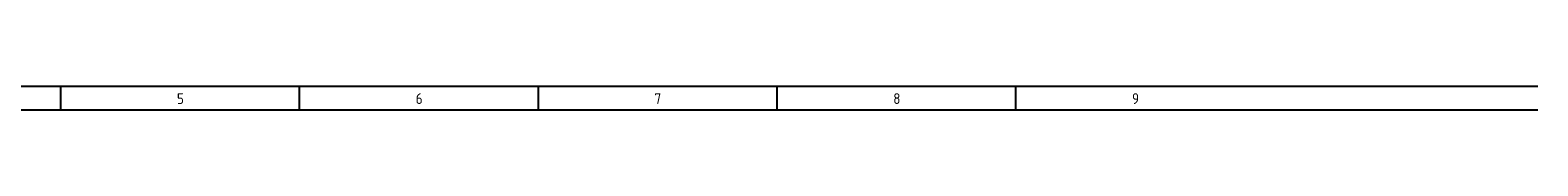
# Model space of a CAD drawing. Extents: x -390 to 1027, y 32 to 965.
# Tile 10 of 10: x 774.78 to 1027.37, y 961.48 to 965.48. Entities that reach past the tile are written whole.
import ezdxf

# ---------------------------------------------------------------- set-up
doc = ezdxf.new("R2010")
doc.units = 0
doc.linetypes.add('EPLANLINE7', pattern=[0])
doc.layers.add('ONDERHOEK', color=1, linetype='CONTINUOUS')
doc.styles.get("Standard").update_dxf_attribs({"font": 'ISOCP'})

msp = doc.modelspace()

# ---------------------------------------------------------------- linework, layer by layer
at = {"layer": 'ONDERHOEK', "color": 1, "linetype": 'EPLANLINE7'}
for p, q in [((522.2, 965.48), (1027.37, 965.48)), ((779.87, 965.48), (779.87, 961.48)), ((819.87, 965.48), (819.87, 961.48)), ((859.87, 965.48), (859.87, 961.48)), ((899.87, 965.48), (899.87, 961.48)), ((939.87, 965.48), (939.87, 961.48)), ((522.2, 961.48), (1027.37, 961.48))]:
    msp.add_line(p, q, dxfattribs=at)

# ---------------------------------------------------------------- texts
at = {"layer": 'ONDERHOEK', "color": 2}
for s, p in [('5 ', (799.37, 962.48)), ('6 ', (839.37, 962.48)), ('7 ', (879.37, 962.48)), ('8 ', (919.37, 962.48)), ('9 ', (959.37, 962.48))]:
    msp.add_text(s, height=1.8, dxfattribs=at).set_placement(p)

doc.saveas('drawing.dxf')
